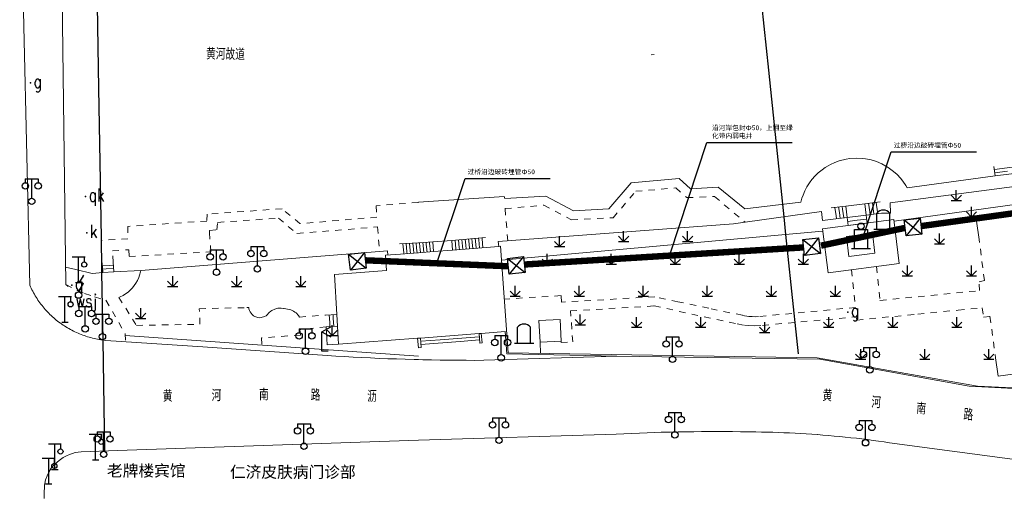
# Model space of a CAD drawing. Extents: x 39527407 to 39530665, y 3786466 to 3790957.
# Tile 28 of 113: x 39528521 to 39528674, y 3788034 to 3788109. Entities that reach past the tile are written whole.
import ezdxf
from ezdxf.enums import TextEntityAlignment as Align

# ---------------------------------------------------------------- set-up
doc = ezdxf.new("R2010")
doc.units = 0
doc.header["$PDSIZE"] = 0.2
doc.linetypes.add('X0', pattern=[4, 3, -1])
doc.linetypes.add('X6', pattern=[2, 1, -1])
doc.layers.get('0').update_dxf_attribs({"linetype": 'CONTINUOUS'})
for name, color, linetype in [('DLSS', 4, 'CONTINUOUS'), ('JCDL_DMX_F', 30, 'CONTINUOUS'), ('JCDL_JMDD_F', 231, 'CONTINUOUS'), ('JCDL_JMDX_F', 231, 'CONTINUOUS'), ('JCDL_JT_ZJ', 100, 'CONTINUOUS'), ('JCDL_JTD_F', 100, 'CONTINUOUS'), ('JCDL_JTX_F', 100, 'CONTINUOUS'), ('JCDL_SXX_F', 5, 'CONTINUOUS'), ('JMD', 6, 'CONTINUOUS'), ('ZBTZ', 3, 'CONTINUOUS'), ('zdh', 7, 'CONTINUOUS'), ('断面线', 2, 'CONTINUOUS'), ('综合管网', 1, 'CONTINUOUS')]:
    doc.layers.add(name, color=color, linetype=linetype)
for name, color, linetype, lineweight in [('JCDL_JMDX', 1, 'CONTINUOUS', 0), ('JCDL_ZBX', 3, 'CONTINUOUS', 0), ('JCDL_ZBX_F', 7, 'CONTINUOUS', 0), ('TEXT1_ZJ', 7, 'CONTINUOUS', 0), ('TEXTL_ZJ', 7, 'CONTINUOUS', 0)]:
    doc.layers.add(name, color=color, linetype=linetype, lineweight=lineweight)
doc.styles.add('HT', font='simhei.ttf')
doc.styles.add('HZ', font='rs', dxfattribs={"width": 0.8, "bigfont": 'hztxt'})
doc.linetypes.add('X19', pattern='A,4.5,[145,symbolx.shx,S=1,R=0,X=0,Y=1],4.5,-0.5,[146,symbolx.shx,S=1,R=0,X=0,Y=0],-0.5', length=10)
doc.linetypes.add('X35', pattern='A,2,[150,AAA.SHX,S=1,R=0,X=0,Y=1],2,[177,AAA.SHX,S=1,R=0,X=0,Y=0.8],1e-09', length=4)
doc.linetypes.add('X4', pattern='A,0,-1e-09,[149,symbolx.shx,S=0.15,R=0,X=0,Y=0],-1.6', length=1.6)
doc.linetypes.add('X49', pattern='A,0,[5,symbolt.shx,S=1,R=0,X=0,Y=0],-10', length=10)

# ---------------------------------------------------------------- blocks, each defined once
blk = doc.blocks.new('4860000')
at = {"color": 0}
for p, q in [((-1, 4), (1, 4)), ((0, 0), (0, 4)), ((0.88, 4), (0.88, 3.2)), ((-0.5, 0), (0.5, 0))]:
    blk.add_line(p, q, dxfattribs=at)
blk.add_circle((0.88, 2.8), 0.4, dxfattribs=at)
blk = doc.blocks.new('4563000')
at = {"color": 0}
for p, q in [((0, 0), (0, 3)), ((1, 0), (0, 0))]:
    blk.add_line(p, q, dxfattribs=at)
at = {"color": 0, "linetype": 'Continuous', "flags": 128}
for points in [[(0, 3), (1.39, 3.8)], [(0, 3), (1.39, 2.2)]]:
    blk.add_lwpolyline(points, dxfattribs=at)
blk = doc.blocks.new('9530003')
at = {"color": 0}
for p, q in [((0, 0), (0, 1.6)), ((-0.8, 0), (0.8, 0))]:
    blk.add_line(p, q, dxfattribs=at)
at = {"color": 0, "linetype": 'Continuous'}
for points in [[(0, 0), (-0.8, 0.8)], [(0, 0), (0.8, 0.8)]]:
    blk.add_lwpolyline(points, dxfattribs=at)
blk = doc.blocks.new('3521000')
at = {"color": 0}
for p, q in [((-1, 3.5), (1, 3.5)), ((0, 0.5), (0, 3.5))]:
    blk.add_line(p, q, dxfattribs=at)
at = {"color": 0, "linetype": 'Continuous', "flags": 128}
for points in [[(-1, 3.5), (-1, 2.9)], [(1, 3.5), (1, 2.9)]]:
    blk.add_lwpolyline(points, dxfattribs=at)
at = {"color": 0}
for centre in [(-1, 2.4), (1, 2.4), (0, 0)]:
    blk.add_circle(centre, 0.5, dxfattribs=at)
blk = doc.blocks.new('3572000')
at = {"color": 0}
for p, q in [((0.23, 2.1), (0.81, 3.1)), ((0, 0.5), (0.75, 1.8)), ((0.23, 2.1), (0.75, 1.8))]:
    blk.add_line(p, q, dxfattribs=at)
at = {"color": 0, "linetype": 'Continuous', "flags": 128}
blk.add_lwpolyline([(0.81, 3.1, 0, 0.3, 0), (0.61, 2.75, 0.3, 0.3, 0)], format="xyseb", dxfattribs=at)
at = {"color": 0}
blk.add_circle((0, 0), 0.5, dxfattribs=at)
blk = doc.blocks.new('3613000')
at = {"color": 0}
for p, q in [((-1, 3), (1, 3)), ((-1, 0), (-1, 3)), ((1, 3), (1, 0)), ((-1.5, 0), (1.5, 0))]:
    blk.add_line(p, q, dxfattribs=at)
blk.add_circle((0, 3.5), 0.5, dxfattribs=at)
blk = doc.blocks.new('3612000')
at = {"color": 0}
for p, q in [((-1, 0), (-1, 2.5)), ((1, 0), (1, 2.5)), ((-1.5, 0), (1.5, 0))]:
    blk.add_line(p, q, dxfattribs=at)
blk.add_arc((0, 1.75), 1.25, 36.8699, 143.1301, dxfattribs=at)
blk = doc.blocks.new('弱电井')
at = {"layer": '综合管网', "linetype": 'Continuous', "lineweight": 30}
for p, q in [((39505996.61, 3778252.25), (39506001.85, 3778241.73)), ((39506004.49, 3778249.61), (39505993.97, 3778244.37))]:
    blk.add_line(p, q, dxfattribs=at)
blk.add_lwpolyline([(39505996.61, 3778252.25), (39506004.49, 3778249.61), (39506001.85, 3778241.73), (39505993.97, 3778244.37)], close=True, dxfattribs=at)

msp = doc.modelspace()

# ---------------------------------------------------------------- linework, layer by layer
at = {"layer": 'DLSS', "color": 9, "linetype": 'Continuous', "lineweight": 20, "elevation": -38.58}
for points in [[(39528521.26802, 3788107.62905), (39528520.59725, 3788137.42772)], [(39528522.17775, 3788067.21438), (39528521.26802, 3788107.62905)], [(39528522.17775, 3788067.21438), (39528522.2858, 3788066.97184), (39528522.39864, 3788066.73149), (39528522.51586, 3788066.49325), (39528522.63743, 3788066.2572), (39528522.7633, 3788066.02341), (39528522.89344, 3788065.79197), (39528523.02779, 3788065.56295), (39528523.16632, 3788065.33643), (39528523.30897, 3788065.11249), (39528523.4557, 3788064.89119), (39528523.60646, 3788064.67263), (39528523.7612, 3788064.45686), (39528523.91986, 3788064.24396), (39528524.0824, 3788064.034), (39528524.24876, 3788063.82706), (39528524.41888, 3788063.6232), (39528524.59271, 3788063.42249), (39528524.77019, 3788063.225), (39528524.95125, 3788063.03079), (39528525.13584, 3788062.83993), (39528525.3239, 3788062.65249), (39528525.51536, 3788062.46852), (39528525.71015, 3788062.28809), (39528525.90822, 3788062.11126), (39528526.1095, 3788061.93809), (39528526.31392, 3788061.76864), (39528526.5214, 3788061.60295), (39528526.73188, 3788061.4411), (39528526.9453, 3788061.28313), (39528527.10299, 3788061.17072), (39528527.16157, 3788061.1291), (39528527.38063, 3788060.97905), (39528527.6024, 3788060.83304), (39528527.82681, 3788060.69112), (39528528.05378, 3788060.55333), (39528528.28324, 3788060.41973), (39528528.5151, 3788060.29035), (39528528.7493, 3788060.16524), (39528528.98575, 3788060.04444), (39528529.22437, 3788059.928), (39528529.46509, 3788059.81594), (39528529.70781, 3788059.70832), (39528529.95247, 3788059.60515), (39528530.19898, 3788059.50649), (39528530.44726, 3788059.41236), (39528530.69721, 3788059.3228), (39528530.94877, 3788059.23782), (39528531.20184, 3788059.15748), (39528531.45634, 3788059.08178), (39528531.71218, 3788059.01075), (39528531.96928, 3788058.94443), (39528532.22756, 3788058.88282), (39528532.48692, 3788058.82596), (39528532.74727, 3788058.77386), (39528533.00854, 3788058.72653), (39528533.27063, 3788058.68401), (39528533.53346, 3788058.64628), (39528533.79693, 3788058.61339), (39528534.061, 3788058.58572), (39528549.192, 3788057.55972), (39528568.585, 3788056.21671), (39528569.94207, 3788056.13084), (39528571.29949, 3788056.05057), (39528572.6572, 3788055.97547), (39528574.01519, 3788055.90555), (39528575.37343, 3788055.8408), (39528576.73192, 3788055.78123), (39528578.09062, 3788055.72683), (39528579.44951, 3788055.67761), (39528580.80859, 3788055.63357), (39528582.16782, 3788055.5947), (39528582.373, 3788055.58972), (39528582.843, 3788055.57803)], [(39528582.843, 3788055.57803), (39528583.52719, 3788055.56102), (39528584.88668, 3788055.53252), (39528586.24627, 3788055.50919), (39528587.60593, 3788055.49105), (39528588.96566, 3788055.47809), (39528590.32543, 3788055.4703), (39528591.68521, 3788055.4677), (39528593.045, 3788055.47072), (39528613.82, 3788056.14272)], [(39528744.475, 3788030.87271), (39528656.435, 3788042.60371), (39528655.57069, 3788042.73032), (39528654.70561, 3788042.85162), (39528653.83986, 3788042.96803), (39528652.97346, 3788043.07953), (39528652.10645, 3788043.18613), (39528651.23885, 3788043.28782), (39528650.37069, 3788043.38461), (39528649.50199, 3788043.47647), (39528648.63279, 3788043.56343), (39528647.76311, 3788043.64546), (39528646.89298, 3788043.72257), (39528646.02243, 3788043.79475), (39528645.15148, 3788043.86201), (39528645.09599, 3788043.86571), (39528644.28017, 3788043.92433), (39528643.40851, 3788043.98173), (39528642.53655, 3788044.03419), (39528641.6643, 3788044.08172), (39528640.7918, 3788044.12431), (39528639.91907, 3788044.16197), (39528639.04615, 3788044.19468), (39528638.17305, 3788044.22246), (39528637.29981, 3788044.24529), (39528636.42645, 3788044.26318), (39528635.553, 3788044.27572), (39528634.34021, 3788044.29761), (39528633.12735, 3788044.31448), (39528631.91443, 3788044.32672), (39528630.70147, 3788044.33432), (39528629.48849, 3788044.33729), (39528628.27551, 3788044.33562), (39528627.06254, 3788044.32931), (39528625.8496, 3788044.31837), (39528624.63672, 3788044.3028), (39528623.42391, 3788044.28259), (39528622.21118, 3788044.25774), (39528620.99855, 3788044.22826), (39528620.76699, 3788044.22172), (39528619.78605, 3788044.19415), (39528618.57368, 3788044.1554), (39528617.36148, 3788044.11202), (39528616.14944, 3788044.06401), (39528614.9376, 3788044.01137), (39528613.72599, 3788043.95371), (39528582.843, 3788043.0047)], [(39528582.843, 3788043.0047), (39528535.88396, 3788041.37197), (39528530.20015, 3788041.16651), (39528529.25447, 3788041.0746), (39528528.82913, 3788040.93296), (39528528.37044, 3788040.76632), (39528527.88672, 3788040.54136), (39528527.39466, 3788040.26641), (39528526.98601, 3788039.99979), (39528526.48978, 3788039.63319), (39528525.98939, 3788039.12494), (39528525.51401, 3788038.60004), (39528525.17207, 3788038.00014), (39528524.89269, 3788037.41691), (39528524.65083, 3788036.80869), (39528524.51739, 3788036.23379), (39528524.46735, 3788035.95051), (39528524.4048, 3788034.54243), (39528524.42982, 3788033.85921)]]:
    msp.add_lwpolyline(points, dxfattribs=at)
at = {"layer": 'DLSS', "color": 9, "linetype": 'X6', "lineweight": 0, "elevation": -38.58}
for points in [[(39528596.82569, 3788074.15811), (39528596.37216, 3788079.17138), (39528602.43828, 3788079.69708), (39528606.75117, 3788077.39822), (39528613.25293, 3788077.7394), (39528616.7818, 3788081.88135), (39528623.04728, 3788082.3996), (39528624.7698, 3788080.88892), (39528629.08657, 3788081.05831), (39528633.86909, 3788077.04223)], [(39528582.843, 3788080.1316), (39528576.24899, 3788079.63171), (39528576.385, 3788077.83472), (39528564.357, 3788076.82071), (39528561.55599, 3788079.15272), (39528549.882, 3788078.30572), (39528549.828, 3788077.23171), (39528537.475, 3788076.39671), (39528537.48299, 3788074.46872), (39528533.32799, 3788074.20072), (39528533.46547, 3788070.71526)], [(39528535.17854, 3788070.82018), (39528535.09738, 3788072.57476), (39528537.61399, 3788072.75272), (39528537.697, 3788071.68572), (39528550.459, 3788072.42872), (39528550.23299, 3788075.48821), (39528550.25017, 3788075.73915), (39528551.39, 3788075.85071), (39528551.50499, 3788077.01572), (39528560.99899, 3788077.67772), (39528563.889, 3788075.28872), (39528576.46399, 3788076.30471), (39528576.78893, 3788072.46255)], [(39528654.37334, 3788070.12034), (39528654.92399, 3788064.82172), (39528670.46943, 3788066.35634), (39528670.39099, 3788067.73671), (39528671.218, 3788067.94472), (39528670.417, 3788074.32571)], [(39528539.49, 3788069.51071), (39528539.44686, 3788069.27863), (39528539.31671, 3788068.77365), (39528539.18208, 3788068.38784), (39528538.97811, 3788067.93157), (39528538.75483, 3788067.53151), (39528538.4909, 3788067.14021), (39528538.19447, 3788066.77292), (39528537.86729, 3788066.43272), (39528537.52315, 3788066.13029), (39528537.11999, 3788065.83491), (39528536.72789, 3788065.59794), (39528536.30482, 3788065.38869), (39528536.087, 3788065.29771), (39528538.815, 3788060.92272), (39528548.742, 3788061.09371), (39528548.644, 3788063.53972), (39528556.05938, 3788063.70004), (39528556.37095, 3788063.69995), (39528556.39763, 3788063.50619), (39528556.47374, 3788063.24497), (39528556.57446, 3788063.02826), (39528556.8822, 3788062.62207), (39528557.10932, 3788062.43479), (39528557.29531, 3788062.32366), (39528557.77729, 3788062.15826), (39528558.09254, 3788062.1288), (39528558.28658, 3788062.13987), (39528558.82869, 3788062.29329), (39528559.07562, 3788062.43525), (39528559.21169, 3788062.54045), (39528559.55026, 3788062.92255), (39528559.79685, 3788063.12853), (39528559.95443, 3788063.23464), (39528560.41161, 3788063.46216), (39528560.74274, 3788063.563), (39528560.90479, 3788063.59467), (39528561.41429, 3788063.62885), (39528561.78326, 3788063.5909), (39528561.89743, 3788063.56806), (39528562.42303, 3788063.47885), (39528562.7063, 3788063.42051), (39528562.91814, 3788063.35382), (39528563.36358, 3788063.15723), (39528563.55726, 3788063.0167), (39528563.7427, 3788062.8696), (39528564.12986, 3788062.44887), (39528564.271, 3788062.23571), (39528568.35399, 3788062.54472)], [(39528650.48029, 3788069.6179), (39528651.10499, 3788063.73871), (39528635.94554, 3788062.30162), (39528635.42676, 3788062.28883), (39528634.98154, 3788062.30039), (39528634.4498, 3788062.34162), (39528633.43721, 3788062.5006), (39528628.17963, 3788063.61546), (39528623.37927, 3788064.63047), (39528619.779, 3788065.39172), (39528605.21399, 3788064.57072), (39528605.118, 3788065.57472), (39528596.28379, 3788065.03538)], [(39528527.809, 3788067.33572), (39528529.58908, 3788066.4011), (39528530.74234, 3788065.90785), (39528532.29829, 3788065.3669), (39528534.07152, 3788064.85294), (39528537.07173, 3788059.63394), (39528537.11531, 3788058.37862)], [(39528605.13, 3788058.45471), (39528605.13905, 3788058.27348), (39528606.955, 3788058.36471), (39528606.613, 3788063.18871), (39528619.663, 3788063.96572), (39528632.639, 3788061.17171), (39528633.75455, 3788060.96013), (39528634.43198, 3788060.88621), (39528635.33976, 3788060.84982), (39528636.59626, 3788060.93146), (39528638.59657, 3788061.11284), (39528651.22299, 3788062.25771), (39528651.28497, 3788061.7542), (39528660.8352, 3788062.6947), (39528667.1081, 3788063.30187), (39528670.867, 3788063.66571), (39528671.08622, 3788062.22282), (39528672.09106, 3788062.34359), (39528672.985, 3788055.88271)], [(39528568.45639, 3788060.71928), (39528564.33, 3788060.29672), (39528564.43599, 3788059.42471), (39528558.34, 3788058.96772), (39528558.52822, 3788056.91317)]]:
    msp.add_lwpolyline(points, dxfattribs=at)
at = {"layer": 'JCDL_DMX_F', "color": 9, "linetype": 'X35', "lineweight": 0, "elevation": -38.58}
for points in [[(39528659.16, 3788082.43571), (39528658.94883, 3788082.79533), (39528658.48816, 3788083.46927), (39528658.12479, 3788083.92112), (39528657.59077, 3788084.49092), (39528657.03652, 3788084.98978), (39528656.19045, 3788085.6105), (39528655.20641, 3788086.16317), (39528654.38034, 3788086.51147), (39528653.53495, 3788086.77287), (39528652.66959, 3788086.94963), (39528652.13365, 3788087.0155), (39528651.30155, 3788087.05372), (39528650.22215, 3788086.98818), (39528649.62433, 3788086.89508), (39528648.53871, 3788086.61727), (39528647.89469, 3788086.3814), (39528647.2135, 3788086.06821), (39528646.81783, 3788085.85323), (39528646.37967, 3788085.58375), (39528645.88827, 3788085.23778), (39528645.29401, 3788084.74757), (39528644.82358, 3788084.29229), (39528644.30408, 3788083.70186), (39528643.9141, 3788083.17977), (39528643.52352, 3788082.56323), (39528643.20751, 3788081.9657), (39528642.91695, 3788081.29374), (39528642.74279, 3788080.79853), (39528642.574, 3788080.19871)], [(39528655.17525, 3788078.44653), (39528656.55877, 3788078.47361), (39528656.515, 3788080.09571), (39528686.99699, 3788084.06472), (39528699.179, 3788085.83771), (39528704.88327, 3788086.59923)], [(39528582.843, 3788080.15583), (39528596.25256, 3788081.04692), (39528596.34662, 3788080.74622), (39528602.75022, 3788081.12083), (39528607.05812, 3788078.82801), (39528612.57998, 3788079.15195), (39528616.07994, 3788083.2143), (39528623.57366, 3788083.87689), (39528625.35354, 3788082.25917), (39528629.64036, 3788082.52598), (39528633.81899, 3788079.12371)], [(39528657.11685, 3788077.19395), (39528708.00599, 3788084.24171)], [(39528659.16, 3788082.43571), (39528672.923, 3788084.27072)], [(39528582.843, 3788080.15583), (39528582.74449, 3788080.14928)], [(39528633.81899, 3788079.12371), (39528642.574, 3788080.19871)], [(39528633.86909, 3788077.04223), (39528645.78899, 3788078.71971), (39528645.97387, 3788077.32339), (39528647.601, 3788077.50871)], [(39528593.45562, 3788073.10879), (39528595.41866, 3788073.27427), (39528595.332, 3788074.04572), (39528632.067, 3788076.80971), (39528633.86909, 3788077.04223)], [(39528595.84307, 3788071.11579), (39528645.97432, 3788075.65079)], [(39528578.07719, 3788071.90032), (39528578.004, 3788072.55871), (39528576.78893, 3788072.46255), (39528539.49, 3788069.51071), (39528535.27115, 3788069.30808)], [(39528580.0487, 3788072.04877), (39528577.72399, 3788071.87372), (39528577.85, 3788069.51872), (39528569.758, 3788068.88372), (39528570.11145, 3788062.64329)], [(39528533.56699, 3788069.20371), (39528531.914, 3788069.04471), (39528529.36899, 3788069.67572), (39528527.77514, 3788070.0384)], [(39528570.23119, 3788060.81626), (39528570.374, 3788058.00771), (39528582.72738, 3788058.92052)], [(39528592.67176, 3788059.68153), (39528596.39899, 3788059.95772), (39528596.68499, 3788056.46272), (39528613.82, 3788056.14272), (39528645.52399, 3788055.63472), (39528668.865, 3788051.43672), (39528698.889, 3788049.89371)]]:
    msp.add_lwpolyline(points, dxfattribs=at)
at = {"layer": 'JCDL_JMDX', "color": 9, "linetype": 'Continuous', "lineweight": 0, "elevation": -38.58}
for points in [[(39528676.77166, 3788085.81871), (39528672.78588, 3788085.274)], [(39528674.84733, 3788085.04471), (39528672.85444, 3788084.77236)], [(39528648.09959, 3788078.02668), (39528647.87684, 3788079.36994)], [(39528648.59818, 3788078.54465), (39528648.44968, 3788079.44015)], [(39528649.09677, 3788079.06262), (39528649.02252, 3788079.51037)], [(39528653.32105, 3788078.67153), (39528653.1418, 3788080.0153)], [(39528653.8607, 3788079.19292), (39528653.7412, 3788080.08877)], [(39528653.97832, 3788078.29833), (39528653.8607, 3788079.19292)], [(39528654.40035, 3788079.71432), (39528654.3406, 3788080.16224)], [(39528654.57678, 3788078.37243), (39528654.40035, 3788079.71432)], [(39528648.15584, 3788077.57741), (39528648.09959, 3788078.02668)], [(39528648.71068, 3788077.64611), (39528648.59818, 3788078.54465)], [(39528649.26552, 3788077.71481), (39528649.09677, 3788079.06262)], [(39528653.37986, 3788078.22423), (39528653.32105, 3788078.67153)], [(39528651.38165, 3788077.35276), (39528649.89024, 3788077.16027)], [(39528652.86217, 3788077.53607), (39528651.38165, 3788077.35276)], [(39528591.77639, 3788074.07667), (39528591.73449, 3788074.52961)], [(39528592.28793, 3788074.27435), (39528592.25999, 3788074.57631)], [(39528592.79946, 3788074.47203), (39528592.78549, 3788074.62301)], [(39528580.4211, 3788073.67872), (39528580.55313, 3788072.24147)], [(39528580.9402, 3788073.71172), (39528581.05756, 3788072.43416)], [(39528581.4593, 3788073.74472), (39528581.56199, 3788072.62685)], [(39528581.9784, 3788073.77772), (39528582.06642, 3788072.81955)], [(39528582.4975, 3788073.81072), (39528582.57085, 3788073.01224)], [(39528582.57085, 3788073.01224), (39528582.6415, 3788072.25378)], [(39528583.0166, 3788073.84372), (39528583.07528, 3788073.20494)], [(39528583.07528, 3788073.20494), (39528583.16006, 3788072.29478)], [(39528583.5357, 3788073.87671), (39528583.57971, 3788073.39763)], [(39528583.57971, 3788073.39763), (39528583.67862, 3788072.33578)], [(39528584.0548, 3788073.90971), (39528584.08414, 3788073.59032)], [(39528584.08414, 3788073.59032), (39528584.19718, 3788072.37678)], [(39528584.5739, 3788073.94271), (39528584.58857, 3788073.78302)], [(39528584.58857, 3788073.78302), (39528584.71574, 3788072.41778)], [(39528588.7072, 3788072.8906), (39528588.5815, 3788074.24942)], [(39528589.21873, 3788073.08828), (39528589.107, 3788074.29612)], [(39528589.24765, 3788072.77609), (39528589.21873, 3788073.08828)], [(39528589.73026, 3788073.28595), (39528589.6325, 3788074.34282)], [(39528589.77365, 3788072.81768), (39528589.73026, 3788073.28595)], [(39528590.2418, 3788073.48363), (39528590.158, 3788074.38952)], [(39528590.29964, 3788072.85926), (39528590.2418, 3788073.48363)], [(39528590.75333, 3788073.68131), (39528590.68349, 3788074.43621)], [(39528590.82564, 3788072.90085), (39528590.75333, 3788073.68131)], [(39528591.26486, 3788073.87899), (39528591.20899, 3788074.48291)], [(39528591.35164, 3788072.94244), (39528591.26486, 3788073.87899)], [(39528591.87763, 3788072.98403), (39528591.77639, 3788074.07667)], [(39528592.40363, 3788073.02561), (39528592.28793, 3788074.27435)], [(39528592.92962, 3788073.0672), (39528592.79946, 3788074.47203)], [(39528580.55313, 3788072.24147), (39528580.56726, 3788072.08977)], [(39528581.05756, 3788072.43416), (39528581.08582, 3788072.13077)], [(39528581.56199, 3788072.62685), (39528581.60438, 3788072.17178)], [(39528582.06642, 3788072.81955), (39528582.12294, 3788072.21278)], [(39528588.72166, 3788072.7345), (39528588.7072, 3788072.8906)], [(39528534.64136, 3788070.28136), (39528533.49931, 3788070.21141)], [(39528535.20941, 3788070.31615), (39528534.64136, 3788070.28136)], [(39528534.10418, 3788069.74253), (39528533.53315, 3788069.70756)], [(39528535.24028, 3788069.81212), (39528534.10418, 3788069.74253)], [(39528569.00808, 3788061.36062), (39528568.93981, 3788062.57758)], [(39528569.55976, 3788062.00196), (39528569.52563, 3788062.61044)], [(39528569.04799, 3788060.75161), (39528569.00808, 3788061.36062)], [(39528569.63959, 3788060.78393), (39528569.55976, 3788062.00196)], [(39528592.36513, 3788059.15588), (39528586.26002, 3788058.68867)], [(39528586.26002, 3788058.68867), (39528583.20745, 3788058.45506)], [(39528589.35078, 3788058.423), (39528583.24566, 3788057.95579)], [(39528592.40334, 3788058.65661), (39528589.35078, 3788058.423)]]:
    msp.add_lwpolyline(points, dxfattribs=at)
at = {"layer": 'JCDL_JMDX', "color": 9, "linetype": 'X19', "lineweight": 0, "elevation": -38.58}
for points in [[(39528700.58199, 3788070.47972), (39528699.11, 3788081.28672), (39528670.018, 3788077.22271), (39528670.417, 3788074.32571)], [(39528595.41596, 3788073.27404), (39528595.68499, 3788073.29672), (39528596.89399, 3788056.61671), (39528645.14004, 3788055.83947), (39528670.14299, 3788051.45672), (39528698.52524, 3788050.07743)], [(39528672.985, 3788055.88271), (39528673.403, 3788052.99271), (39528702.46, 3788056.97472), (39528700.979, 3788067.80171)]]:
    msp.add_lwpolyline(points, dxfattribs=at)
at = {"layer": 'JCDL_JMDX_F', "color": 9, "linetype": 'Continuous', "lineweight": 0, "elevation": -38.58}
for points in [[(39528672.71732, 3788085.77564), (39528672.923, 3788084.27072)], [(39528672.923, 3788084.27072), (39528678.91079, 3788085.02106)], [(39528649.59536, 3788079.58059), (39528647.304, 3788079.29972)], [(39528649.59536, 3788079.58059), (39528652.5424, 3788079.94182)], [(39528649.59536, 3788079.58059), (39528649.82036, 3788077.7835)], [(39528654.94, 3788080.23571), (39528652.5424, 3788079.94182)], [(39528652.5424, 3788079.94182), (39528652.7814, 3788078.15013)], [(39528647.601, 3788077.50871), (39528649.82036, 3788077.7835)], [(39528652.7814, 3788078.15013), (39528649.82036, 3788077.7835)], [(39528649.96011, 3788076.53704), (39528649.82036, 3788077.7835)], [(39528655.17525, 3788078.44653), (39528652.7814, 3788078.15013)], [(39528652.94294, 3788076.92201), (39528652.7814, 3788078.15013)], [(39528645.92711, 3788076.01653), (39528657.086, 3788077.45672)], [(39528649.96011, 3788076.53704), (39528652.94294, 3788076.92201)], [(39528657.086, 3788077.45672), (39528657.89399, 3788070.57472)], [(39528593.31099, 3788074.66971), (39528588.056, 3788074.20272)], [(39528646.81399, 3788069.14472), (39528645.92711, 3788076.01653)], [(39528582.843, 3788073.83268), (39528579.902, 3788073.64572)], [(39528585.093, 3788073.97571), (39528582.843, 3788073.83268)], [(39528585.093, 3788073.97571), (39528588.056, 3788074.20272)], [(39528585.2343, 3788072.45878), (39528585.093, 3788073.97571)], [(39528588.19566, 3788072.69292), (39528588.056, 3788074.20272)], [(39528593.45562, 3788073.10879), (39528588.19566, 3788072.69292)], [(39528582.843, 3788072.26971), (39528580.0487, 3788072.04877)], [(39528582.843, 3788072.26971), (39528585.2343, 3788072.45878)], [(39528588.19566, 3788072.69292), (39528585.2343, 3788072.45878)], [(39528533.56699, 3788069.20371), (39528533.46547, 3788070.71526)], [(39528535.17854, 3788070.82018), (39528535.27115, 3788069.30808)], [(39528657.89399, 3788070.57472), (39528646.81399, 3788069.14472)], [(39528533.56699, 3788069.20371), (39528535.27115, 3788069.30808)], [(39528568.35399, 3788062.54472), (39528570.11145, 3788062.64329)], [(39528570.11145, 3788062.64329), (39528570.23119, 3788060.81626)], [(39528568.45639, 3788060.71928), (39528570.23119, 3788060.81626)], [(39528592.32692, 3788059.65515), (39528583.16925, 3788058.95433)], [(39528592.32692, 3788059.65515), (39528592.67176, 3788059.68153)], [(39528592.44155, 3788058.15734), (39528592.32692, 3788059.65515)], [(39528592.67176, 3788059.68153), (39528592.78637, 3788058.18374)], [(39528582.843, 3788058.92937), (39528582.72738, 3788058.92052)], [(39528582.72738, 3788058.92052), (39528582.843, 3788057.42279)], [(39528583.16925, 3788058.95433), (39528582.843, 3788058.92937)], [(39528583.28386, 3788057.45652), (39528583.16925, 3788058.95433)], [(39528592.78637, 3788058.18374), (39528592.44155, 3788058.15734)], [(39528582.843, 3788057.42279), (39528583.28386, 3788057.45652)]]:
    msp.add_lwpolyline(points, dxfattribs=at)
at = {"layer": 'JCDL_JTX_F', "color": 9, "linetype": 'Continuous', "lineweight": 0, "elevation": -38.58}
for points in [[(39528526.93095, 3788137.42772), (39528527.29813, 3788108.11657)], [(39528527.29813, 3788108.11657), (39528527.809, 3788067.33572)], [(39528527.809, 3788067.33572), (39528528.16695, 3788066.98662)]]:
    msp.add_lwpolyline(points, dxfattribs=at)
at = {"layer": 'JCDL_SXX_F', "color": 9, "linetype": 'Continuous', "lineweight": 0, "elevation": -38.58}
msp.add_lwpolyline([(39528619.68269, 3788103.23281), (39528619.18376, 3788103.20009)], dxfattribs=at)
at = {"layer": 'JCDL_ZBX', "color": 9, "linetype": 'X4', "lineweight": 0, "elevation": -38.58}
for points in [[(39528649.671, 3788074.82971), (39528653.731, 3788075.34272), (39528654.129, 3788072.20672), (39528650.06727, 3788071.6935), (39528649.671, 3788074.82971)], [(39528601.846, 3788058.28872), (39528601.91472, 3788056.53583)]]:
    msp.add_lwpolyline(points, dxfattribs=at)
at = {"layer": 'JCDL_ZBX', "color": 9, "linetype": 'X49', "lineweight": 0, "elevation": -38.58}
msp.add_lwpolyline([(39528537.08185, 3788059.34242), (39528582.843, 3788056.1098)], dxfattribs=at)
at = {"layer": 'JCDL_ZBX_F', "color": 9, "linetype": 'X0', "lineweight": 0, "elevation": -38.58}
msp.add_lwpolyline([(39528568.45639, 3788060.71928), (39528568.59017, 3788057.91571), (39528570.374, 3788058.00771)], dxfattribs=at)
at = {"layer": 'JMD', "color": 9, "linetype": 'Continuous', "lineweight": 0, "elevation": -38.58}
msp.add_lwpolyline([(39528604.972, 3788061.86872), (39528605.13, 3788058.45471), (39528601.846, 3788058.28872), (39528601.66, 3788061.70172), (39528604.972, 3788061.86872)], dxfattribs=at)
at = {"layer": 'zdh', "color": 9}
for p in [(39528522.269, 3788098.79872, 1.072), (39528530.87, 3788081.04672, -2.886), (39528531.056, 3788075.37872, -3.133), (39528528.718, 3788067.20372, 0.648), (39528528.811, 3788064.51172, 0.371), (39528649.901, 3788063.00372, 0.913)]:
    msp.add_point(p, dxfattribs=at)
at = {"layer": '断面线', "color": 9, "elevation": -38.58, "flags": 128}
for points in [[(39528642.19769, 3788056.48194), (39528641.68293, 3788061.39269), (39528641.53214, 3788062.83122), (39528640.2427, 3788075.13229), (39528639.95275, 3788077.89838), (39528639.74799, 3788079.85171), (39528639.6934, 3788080.37249), (39528638.60456, 3788090.75989), (39528637.55424, 3788100.77978), (39528636.46835, 3788111.13903), (39528635.4792, 3788120.57541), (39528634.46487, 3788130.25195), (39528633.47425, 3788139.70225), (39528632.73046, 3788146.79791), (39528632.68326, 3788147.24821), (39528632.31857, 3788150.72728), (39528631.97156, 3788154.03777), (39528631.89352, 3788154.78225), (39528631.78601, 3788155.80791), (39528630.91856, 3788164.08324), (39528630.32675, 3788169.72899), (39528629.54409, 3788177.19549)], [(39528533.89222, 3788041.29997), (39528533.60816, 3788058.63556), (39528533.4352, 3788069.19104), (39528533.42344, 3788069.90887), (39528533.3471, 3788074.5677), (39528533.15241, 3788086.44979), (39528532.96434, 3788097.92719), (39528532.80452, 3788107.68101), (39528532.6412, 3788117.64759), (39528532.46303, 3788128.52121), (39528532.34993, 3788135.42368), (39528532.34225, 3788135.89222), (39528532.16933, 3788145.71544), (39528532.16338, 3788146.80829), (39528532.14203, 3788148.11134), (39528531.94116, 3788160.37046)]]:
    msp.add_lwpolyline(points, dxfattribs=at)
at = {"layer": '综合管网', "color": 1, "linetype": 'Continuous', "lineweight": 30}
for p, q in [((39528622.16342, 3788072.09944, -38.58), (39528627.90332, 3788089.47968)), ((39528627.90332, 3788089.47968), (39528641.2121, 3788089.47968)), ((39528652.28641, 3788074.77546), (39528656.68207, 3788088.03766)), ((39528656.68207, 3788088.03766), (39528669.99084, 3788088.03766)), ((39528585.74652, 3788070.6293), (39528590.14218, 3788083.89149)), ((39528590.14218, 3788083.89149), (39528603.45096, 3788083.89149))]:
    msp.add_line(p, q, dxfattribs=at)
at = {"layer": '综合管网', "color": 6, "linetype": 'Continuous', "lineweight": 30, "const_width": 1, "flags": 128}
for points in [[(39528699.45081, 3788081.73221), (39528661.33785, 3788076.44028)], [(39528645.71359, 3788073.38529), (39528658.85923, 3788076.16563)], [(39528643.00532, 3788073.11064), (39528599.39172, 3788070.43838)], [(39528596.91311, 3788070.16373), (39528574.57994, 3788071.09486)]]:
    msp.add_lwpolyline(points, dxfattribs=at)

# ---------------------------------------------------------------- block references
at = {"layer": 'JCDL_JMDD_F', "color": 9}
for name, p in [('3521000', (39528522.47699, 3788080.31371, -38.58)), ('3612000', (39528655.448, 3788075.94971, -38.58)), ('3613000', (39528651.96365, 3788072.91956, -38.58)), ('3521000', (39528557.706, 3788069.74672, -38.58)), ('3521000', (39528551.342, 3788069.22872, -38.58)), ('3572000', (39528529.79, 3788065.65971, -38.58)), ('3521000', (39528530.824, 3788060.38171, -38.58)), ('3521000', (39528533.512, 3788059.16172, -38.58)), ('3612000', (39528599.3512, 3788058.12754, -38.58)), ('3521000', (39528565.222, 3788056.89072, -38.58)), ('3521000', (39528595.777, 3788055.85572, -38.58)), ('3521000', (39528622.538, 3788055.62172, -38.58)), ('3521000', (39528653.34, 3788053.97672, -38.58)), ('3521000', (39528622.902, 3788043.81871, -38.58)), ('3521000', (39528564.98199, 3788042.04372, -38.58)), ('3521000', (39528595.43999, 3788042.97771, -38.58)), ('3521000', (39528652.669, 3788042.58972, -38.58)), ('3521000', (39528533.70499, 3788040.77971, -38.58))]:
    msp.add_blockref(name, p, dxfattribs=at)
at = {"layer": 'JCDL_JTD_F', "color": 9}
for name, p in [('4860000', (39528529.803, 3788067.63571, -38.58)), ('4860000', (39528527.667, 3788061.41772, -38.58)), ('4563000', (39528567.77531, 3788056.92435, -38.58)), ('4860000', (39528532.446, 3788039.93271, -38.58)), ('4860000', (39528526.08499, 3788038.42671, -38.58)), ('4860000', (39528525.12599, 3788036.17171, -38.58))]:
    msp.add_blockref(name, p, dxfattribs=at)
at = {"layer": 'ZBTZ', "color": 9}
for p in [(39528666.8342, 3788080.46462, -38.58), (39528669.21005, 3788077.86206, -38.58), (39528604.89535, 3788073.25087, -38.58), (39528614.89383, 3788074.05085, -38.58), (39528624.8923, 3788074.05082, -38.58), (39528664.2108, 3788073.66281, -38.58), (39528602.96645, 3788070.49947, -38.58), (39528612.96493, 3788070.49945, -38.58), (39528622.96342, 3788070.49944, -38.58), (39528632.96188, 3788070.49946, -38.58), (39528642.96037, 3788070.49945, -38.58), (39528659.21155, 3788068.66356, -38.58), (39528669.21005, 3788068.66356, -38.58), (39528544.49505, 3788067.02966, -38.58), (39528554.49355, 3788067.02966, -38.58), (39528564.49205, 3788067.02966, -38.58), (39528597.9672, 3788065.50022, -38.58), (39528607.9657, 3788065.50022, -38.58), (39528617.96418, 3788065.5002, -38.58), (39528627.96265, 3788065.5002, -38.58), (39528637.96115, 3788065.50019, -38.58), (39528647.95963, 3788065.50018, -38.58), (39528539.4958, 3788062.03041, -38.58), (39528608.13235, 3788061.03367, -38.58), (39528616.93081, 3788060.6337, -38.58), (39528626.9293, 3788060.63372, -38.58), (39528646.9263, 3788060.63372, -38.58), (39528656.9248, 3788060.63372, -38.58), (39528666.9233, 3788060.63372, -38.58), (39528569.41156, 3788059.37151, -38.58), (39528636.9278, 3788059.83372, -38.58), (39528651.92555, 3788055.63447, -38.58), (39528661.92405, 3788055.63447, -38.58), (39528671.92255, 3788055.63447, -38.58)]:
    msp.add_blockref('9530003', p, dxfattribs=at)
at = {"layer": '综合管网', "color": 9, "linetype": 'Continuous', "lineweight": 30, "xscale": 0.300000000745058, "yscale": 0.300000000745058, "zscale": 0.300000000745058, "rotation": 24.85064533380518}
for p in [(29250608.99623, -2221215.46583), (29250593.14232, -2221218.52082), (29250522.23832, -2221220.81125), (29250547.0501, -2221221.46773)]:
    msp.add_blockref('弱电井', p, dxfattribs=at)

# ---------------------------------------------------------------- texts
at = {"layer": 'JCDL_JT_ZJ', "color": 9, "lineweight": 0, "style": 'HZ', "width": 0.8}
for s, p in [('黄', (39528542.96042, 3788048.46209, -38.58)), ('河', (39528550.56579, 3788048.54146, -38.58)), ('南', (39528557.96929, 3788048.68883, -38.58)), ('路', (39528566.04112, 3788048.60721, -38.58)), ('沥', (39528574.87018, 3788048.40895, -38.58))]:
    msp.add_text(s, height=1.8, dxfattribs=at).set_placement(p, align=Align.BOTTOM_LEFT)
for s, p in [('黄', (39528645.86764, 3788048.5808, -38.58)), ('河', (39528653.48985, 3788047.52001, -38.58)), ('南', (39528660.52288, 3788046.54335, -38.58)), ('路', (39528667.87866, 3788045.60373, -38.58))]:
    msp.add_text(s, height=1.8, rotation=356.1469781, dxfattribs=at).set_placement(p, align=Align.BOTTOM_LEFT)
at = {"layer": 'TEXT1_ZJ', "color": 9, "style": 'HT'}
for s, p in [('老牌楼宾馆', (39528534.22106, 3788036.78538, -38.58)), ('仁济皮肤病门诊部', (39528553.41761, 3788036.5871, -38.58))]:
    msp.add_text(s, height=1.8, dxfattribs=at).set_placement(p, align=Align.BOTTOM_LEFT)
at = {"layer": 'TEXTL_ZJ', "color": 9, "style": 'HZ', "width": 0.8}
msp.add_text('黄河故道', height=1.8, rotation=-1.0809254, dxfattribs=at).set_placement((39528549.68043, 3788101.9331, -38.58), align=Align.BOTTOM_LEFT)
at = {"layer": 'zdh', "color": 9, "style": 'HZ', "width": 0.8}
for s, p in [('g', (39528522.769, 3788098.04872, 1.072)), ('qk', (39528531.37, 3788080.29672, -2.886)), ('k', (39528531.556, 3788074.62872, -3.133)), ('q', (39528529.218, 3788066.45372, 0.648)), ('wsj', (39528529.311, 3788063.76172, 0.371)), ('g', (39528650.401, 3788062.25372, 0.913))]:
    msp.add_text(s, height=2, dxfattribs=at).set_placement(p)
at = {"layer": '综合管网', "color": 1, "linetype": 'Continuous', "lineweight": 30, "char_height": 0.75, "width": 12.7553929, "attachment_point": 1, "style": 'HT'}
for s, insert in [('沿河岸包封Φ50，上翻至绿化带内弱电井', (39528628.70092, 3788092.18109)), ('过桥沿边破砖埋管Φ50', (39528657.08018, 3788089.44763)), ('过桥沿边破砖埋管Φ50', (39528590.54029, 3788085.30147))]:
    msp.add_mtext(s, dxfattribs=dict(at, insert=insert))

doc.saveas('drawing.dxf')
